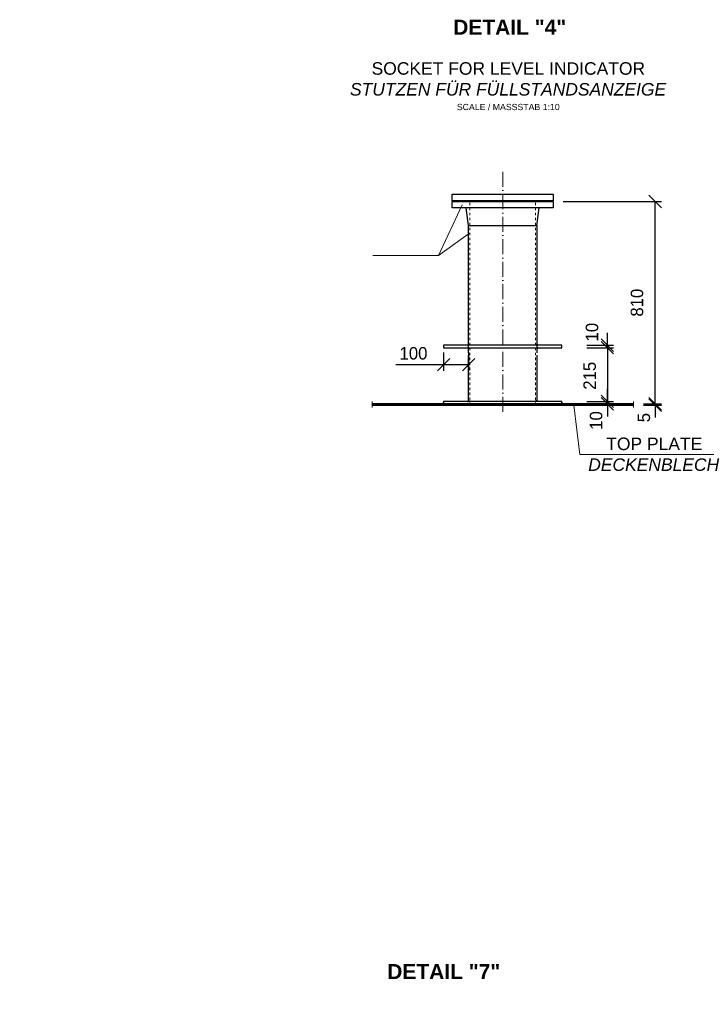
# Model space of a CAD drawing. Header units: millimetres. Extents: x -57642 to 5082813, y -177084 to 58112.
# Tile 12 of 256: x 79729 to 82476, y -172019 to -168079. Entities that reach past the tile are written whole.
import ezdxf

# ---------------------------------------------------------------- set-up
doc = ezdxf.new("R2010")
doc.units = ezdxf.units.MM
doc.linetypes.add('ACAD_ISO10W100', pattern=[18, 12, -3, 0, -3])
doc.linetypes.add('JIS_02_1.0', pattern=[2, 1, -1])
doc.layers.add('Bemaßung', color=7, linetype='Continuous', lineweight=9)
doc.layers.add('Beschriftung', color=7, linetype='Continuous', lineweight=9)
doc.styles.add('LBB3.5M1000', font='isocp.shx', dxfattribs={"height": 3.5})
doc.dimstyles.new('DIN', dxfattribs={"dimtxt": 2.5, "dimasz": 2.5, "dimexe": 1.25, "dimexo": 0.625, "dimtad": 1, "dimtih": 1, "dimdec": 4, "dimdsep": 46, "dimlunit": 6, "dimtxsty": 'Standard', "dimcen": 2.5, "dimadec": 0, "dimazin": 0, "dimtfac": 1, "dimtdec": 4, "dimtmove": 0, "dimatfit": 3, "dimfxl": 0, "dimtvp": 1, "dimtolj": 1, "dimtzin": 0, "dimarcsym": 0})

# ---------------------------------------------------------------- blocks, each defined once
blk = doc.blocks.new('_Oblique')
at = {"color": 0, "linetype": 'ByBlock', "lineweight": -2}
blk.add_line((-0.5, -0.5), (0.5, 0.5), dxfattribs=at)
blk = doc.blocks.new('*D230')
at = {"layer": 'Bemaßung', "color": 0, "lineweight": -2, "transparency": 16777216}
for p, q in [((82080.2, -169606.5), (82080.2, -169556.5)), ((81997.9, -169606.5), (82105.2, -169606.5)), ((81997.9, -169616.5), (82105.2, -169616.5)), ((82080.2, -169616.5), (82080.2, -169606.5)), ((82080.2, -169616.5), (82080.2, -169666.5))]:
    blk.add_line(p, q, dxfattribs=at)
at = {"layer": 'DEFPOINTS', "color": 0, "transparency": 16777216}
for p in [(81897.9, -169606.5), (81897.9, -169616.5), (82080.2, -169606.5)]:
    blk.add_point(p, dxfattribs=at)
at = {"layer": 'Bemaßung', "color": 0, "lineweight": -2, "transparency": 16777216, "xscale": 50, "yscale": 50, "zscale": 50}
for p, rotation in [((82080.2, -169606.5), 270), ((82080.2, -169616.5), 90)]:
    blk.add_blockref('_Oblique', p, dxfattribs=dict(at, rotation=rotation))
at = {"layer": 'Bemaßung', "color": 0, "transparency": 16777216, "insert": (82035.2, -169683), "char_height": 50, "attachment_point": 5, "rotation": 90}
blk.add_mtext('\\A1;10', dxfattribs=at)
blk = doc.blocks.new('*D231')
at = {"layer": 'Bemaßung', "color": 0, "lineweight": -2, "transparency": 16777216}
for p, q in [((81997.9, -169391.5), (82105.2, -169391.5)), ((82080.2, -169391.5), (82080.2, -169606.5)), ((81997.9, -169606.5), (82105.2, -169606.5))]:
    blk.add_line(p, q, dxfattribs=at)
at = {"layer": 'DEFPOINTS', "color": 0, "transparency": 16777216}
for p in [(81897.9, -169391.5), (81897.9, -169606.5), (82080.2, -169606.5)]:
    blk.add_point(p, dxfattribs=at)
at = {"layer": 'Bemaßung', "color": 0, "lineweight": -2, "transparency": 16777216, "xscale": 50, "yscale": 50, "zscale": 50}
for p, rotation in [((82080.2, -169391.5), 90), ((82080.2, -169606.5), 270)]:
    blk.add_blockref('_Oblique', p, dxfattribs=dict(at, rotation=rotation))
at = {"layer": 'Bemaßung', "color": 0, "transparency": 16777216, "insert": (82009.5, -169504), "char_height": 50, "attachment_point": 5, "rotation": 90}
blk.add_mtext('\\A1;215', dxfattribs=at)
blk = doc.blocks.new('*D232')
at = {"layer": 'Bemaßung', "color": 0, "lineweight": -2, "transparency": 16777216}
for p, q in [((82271.3, -169616.5), (82271.3, -169566.5)), ((82224.2, -169616.5), (82296.3, -169616.5)), ((82224.2, -169621.5), (82296.3, -169621.5)), ((82271.3, -169621.5), (82271.3, -169616.5)), ((82271.3, -169621.5), (82271.3, -169671.5))]:
    blk.add_line(p, q, dxfattribs=at)
at = {"layer": 'DEFPOINTS', "color": 0, "transparency": 16777216}
for p in [(82184.2, -169616.5), (82184.2, -169621.5), (82271.3, -169616.5)]:
    blk.add_point(p, dxfattribs=at)
at = {"layer": 'Bemaßung', "color": 0, "lineweight": -2, "transparency": 16777216, "xscale": 50, "yscale": 50, "zscale": 50}
for p, rotation in [((82271.3, -169616.5), 270), ((82271.3, -169621.5), 90)]:
    blk.add_blockref('_Oblique', p, dxfattribs=dict(at, rotation=rotation))
at = {"layer": 'Bemaßung', "color": 0, "transparency": 16777216, "insert": (82226.3, -169671.5), "char_height": 50, "attachment_point": 5, "rotation": 90}
blk.add_mtext('\\A1;5', dxfattribs=at)
blk = doc.blocks.new('*D233')
at = {"layer": 'Bemaßung', "color": 0, "lineweight": -2, "transparency": 16777216}
for p, q in [((82080.2, -169381.5), (82080.2, -169331.5)), ((81997.9, -169381.5), (82105.2, -169381.5)), ((82080.2, -169391.5), (82080.2, -169381.5)), ((81997.9, -169391.5), (82105.2, -169391.5)), ((82080.2, -169391.5), (82080.2, -169441.5))]:
    blk.add_line(p, q, dxfattribs=at)
at = {"layer": 'DEFPOINTS', "color": 0, "transparency": 16777216}
for p in [(81897.9, -169381.5), (82080.2, -169381.5), (81897.9, -169391.5)]:
    blk.add_point(p, dxfattribs=at)
at = {"layer": 'Bemaßung', "color": 0, "lineweight": -2, "transparency": 16777216, "xscale": 50, "yscale": 50, "zscale": 50}
for p, rotation in [((82080.2, -169381.5), 270), ((82080.2, -169391.5), 90)]:
    blk.add_blockref('_Oblique', p, dxfattribs=dict(at, rotation=rotation))
at = {"layer": 'Bemaßung', "color": 0, "transparency": 16777216, "insert": (82018.7, -169329.5), "char_height": 50, "attachment_point": 5, "rotation": 90}
blk.add_mtext('\\A1;10', dxfattribs=at)
blk = doc.blocks.new('*D234')
at = {"layer": 'Bemaßung', "color": 0, "lineweight": -2, "transparency": 16777216}
for p, q in [((81903.9, -168806.5), (82296.3, -168806.5)), ((82271.3, -169616.5), (82271.3, -168806.5)), ((82224.2, -169616.5), (82296.3, -169616.5))]:
    blk.add_line(p, q, dxfattribs=at)
at = {"layer": 'DEFPOINTS', "color": 0, "transparency": 16777216}
for p in [(81863.9, -168806.5), (82271.3, -168806.5), (82184.2, -169616.5)]:
    blk.add_point(p, dxfattribs=at)
at = {"layer": 'Bemaßung', "color": 0, "lineweight": -2, "transparency": 16777216, "xscale": 50, "yscale": 50, "zscale": 50}
for p, rotation in [((82271.3, -168806.5), 90), ((82271.3, -169616.5), 270)]:
    blk.add_blockref('_Oblique', p, dxfattribs=dict(at, rotation=rotation))
at = {"layer": 'Bemaßung', "color": 0, "transparency": 16777216, "insert": (82198.8, -169211.5), "char_height": 50, "attachment_point": 5, "rotation": 90}
blk.add_mtext('\\A1;810', dxfattribs=at)
blk = doc.blocks.new('*D235')
at = {"layer": 'Bemaßung', "color": 0, "lineweight": -2, "transparency": 16777216}
for p, q in [((81424.9, -169411.5), (81424.9, -169484.3)), ((81524.9, -169411.5), (81524.9, -169484.3)), ((81234.4, -169459.3), (81424.9, -169459.3)), ((81424.9, -169459.3), (81524.9, -169459.3))]:
    blk.add_line(p, q, dxfattribs=at)
at = {"layer": 'DEFPOINTS', "color": 0, "transparency": 16777216}
for p in [(81424.9, -169391.5), (81524.9, -169391.5), (81524.9, -169459.3)]:
    blk.add_point(p, dxfattribs=at)
at = {"layer": 'Bemaßung', "color": 0, "lineweight": -2, "transparency": 16777216, "xscale": 50, "yscale": 50, "zscale": 50, "rotation": 180}
blk.add_blockref('_Oblique', (81424.9, -169459.3), dxfattribs=at)
at = {"layer": 'Bemaßung', "color": 0, "lineweight": -2, "transparency": 16777216, "xscale": 50, "yscale": 50, "zscale": 50}
blk.add_blockref('_Oblique', (81524.9, -169459.3), dxfattribs=at)
at = {"layer": 'Bemaßung', "color": 0, "transparency": 16777216, "insert": (81304.4, -169414.3), "char_height": 50, "attachment_point": 5}
blk.add_mtext('\\A1;100', dxfattribs=at)

msp = doc.modelspace()

# ---------------------------------------------------------------- hatches: boundary and pattern name
h = msp.add_hatch(color=256)
h.dxf.hatch_style = 1
h.paths.add_polyline_path([(81519.94983, -169381.51003), (81524.94983, -169381.51003), (81524.94983, -169376.51003)])
h = msp.add_hatch(color=256)
h.dxf.hatch_style = 1
h.paths.add_polyline_path([(81802.94983, -169381.51003), (81797.94983, -169381.51003), (81797.94983, -169376.51003)])
h = msp.add_hatch(color=256)
h.dxf.hatch_style = 1
h.paths.add_polyline_path([(81519.94983, -169391.51003), (81524.94983, -169391.51003), (81524.94983, -169396.51003)])
h = msp.add_hatch(color=256)
h.dxf.hatch_style = 1
h.paths.add_polyline_path([(81802.94983, -169391.51003), (81797.94983, -169391.51003), (81797.94983, -169396.51003)])
h = msp.add_hatch()
h.set_pattern_fill('ANSI31', color=256)
h.set_pattern_definition([(45, (670.8447, 0), (-2.24506403, 2.24506403), [])])
h.paths.add_polyline_path([(81530.54983, -169616.51003), (81424.94983, -169616.51003), (81138.7417, -169616.51003), (81138.7417, -169621.51003), (81530.54983, -169621.51003)])
h.paths.add_polyline_path([(81661.44983, -169616.51003), (81530.54983, -169616.51003), (81530.54983, -169621.51003), (81661.44983, -169621.51003)])
h.paths.add_polyline_path([(81792.34983, -169616.51003), (81661.44983, -169616.51003), (81661.44983, -169621.51003), (81792.34983, -169621.51003)])
h.paths.add_polyline_path([(82184.15797, -169616.51003), (81792.34983, -169616.51003), (81792.34983, -169621.51003), (82184.15797, -169621.51003)])
h = msp.add_hatch(color=256)
h.dxf.hatch_style = 1
h.paths.add_polyline_path([(81419.94983, -169616.51003), (81424.94983, -169616.51003), (81424.94983, -169611.51003)])
h = msp.add_hatch(color=256)
h.dxf.hatch_style = 1
h.paths.add_polyline_path([(81519.94983, -169606.51003), (81524.94983, -169606.51003), (81524.94983, -169601.51003)])
h = msp.add_hatch(color=256)
h.dxf.hatch_style = 1
h.paths.add_polyline_path([(81802.94983, -169606.51003), (81797.94983, -169606.51003), (81797.94983, -169601.51003)])
h = msp.add_hatch(color=256)
h.dxf.hatch_style = 1
h.paths.add_polyline_path([(81902.94983, -169616.51003), (81897.94983, -169616.51003), (81897.94983, -169611.51003)])

# ---------------------------------------------------------------- linework, layer by layer
at = {"linetype": 'ACAD_ISO10W100', "lineweight": 18, "ltscale": 5}
for p, q in [((81661.44983, -168687.51003), (81661.44983, -169671.51003)), ((81138.7417, -169606.51003), (81138.7417, -169631.51003)), ((82184.15797, -169631.51003), (82184.15797, -169606.51003))]:
    msp.add_line(p, q, dxfattribs=at)
at = {"linetype": 'Continuous', "lineweight": -2, "ltscale": 10}
for p, q in [((81524.94983, -168902.51003), (81515.34521, -168832.51003)), ((81797.94983, -168902.51003), (81807.34521, -168832.51003))]:
    msp.add_line(p, q, dxfattribs=at)
for p, q in [((82184.15797, -169616.51003), (81138.7417, -169616.51003)), ((81138.7417, -169621.51003), (82184.15797, -169621.51003))]:
    msp.add_line(p, q)
for points in [[(81863.94983, -168803.51003), (81458.94983, -168803.51003), (81458.94983, -168777.51003), (81863.94983, -168777.51003)], [(81863.94983, -168832.51003), (81458.94983, -168832.51003), (81458.94983, -168806.51003), (81863.94983, -168806.51003)]]:
    msp.add_lwpolyline(points, close=True, dxfattribs=at)
at = {"linetype": 'JIS_02_1.0', "lineweight": 18, "ltscale": 10}
for points in [[(81530.54983, -169621.51003), (81530.54983, -168806.51003)], [(81792.34983, -169621.51003), (81792.34983, -168806.51003)]]:
    msp.add_lwpolyline(points, dxfattribs=at)
for points in [[(81524.94983, -169411.51003), (81524.94983, -168902.51003), (81797.94983, -168902.51003), (81797.94983, -169411.51003)], [(81524.94983, -169606.51003), (81524.94983, -169421.51003)], [(81797.94983, -169421.51003), (81797.94983, -169606.51003)]]:
    msp.add_lwpolyline(points)
for points in [[(81424.94983, -169391.51003), (81897.94983, -169391.51003), (81897.94983, -169381.51003), (81424.94983, -169381.51003)], [(81519.94983, -169381.51003), (81524.94983, -169381.51003), (81524.94983, -169376.51003)], [(81802.94983, -169381.51003), (81797.94983, -169381.51003), (81797.94983, -169376.51003)], [(81519.94983, -169391.51003), (81524.94983, -169391.51003), (81524.94983, -169396.51003)], [(81802.94983, -169391.51003), (81797.94983, -169391.51003), (81797.94983, -169396.51003)], [(81419.94983, -169616.51003), (81424.94983, -169616.51003), (81424.94983, -169611.51003)], [(81424.94983, -169616.51003), (81897.94983, -169616.51003), (81897.94983, -169606.51003), (81424.94983, -169606.51003)], [(81519.94983, -169606.51003), (81524.94983, -169606.51003), (81524.94983, -169601.51003)], [(81802.94983, -169606.51003), (81797.94983, -169606.51003), (81797.94983, -169601.51003)], [(81902.94983, -169616.51003), (81897.94983, -169616.51003), (81897.94983, -169611.51003)]]:
    msp.add_lwpolyline(points, close=True)
at = {"layer": 'Beschriftung'}
for p, q in [((81404.59222, -169023.18492), (81498.69296, -168819.27405)), ((81404.59222, -169023.18492), (81527.95532, -168933.31667)), ((81142.31667, -169023.18492), (81404.59222, -169023.18492)), ((81970.322, -169818.61212), (81946.14232, -169621.51003)), ((81970.322, -169818.61212), (82556.82393, -169818.61212))]:
    msp.add_line(p, q, dxfattribs=at)

# ---------------------------------------------------------------- texts
at = {"layer": 'Beschriftung', "attachment_point": 1, "style": 'LBB3.5M1000'}
for s, insert, char_height, width in [('\\pi172.05;{\\fArial|b1|i0|c0|p34;DETAIL "2"}', (76155.7689, -168079.01598), 60, 785.9141179), ('\\pi172.05;{\\fArial|b1|i0|c0|p34;DETAIL "3"}', (78401.87482, -168079.01598), 60, 785.9141179), ('\\pi172.05;{\\fArial|b1|i0|c0|p34;DETAIL "4"}', (81291.44668, -168079.01598), 60, 785.9141179), ('\\pi18.912;{\\fArial|b0|i0|c0|p34;COLLECTING SOCKET\\P\\pi85.675;\\fArial|b0|i1|c0|p34;SAMMELSTUTZEN\\P\\pi66.34;\\fArial|b0|i0|c0|p34;\\H0.8x;SCALE / MASSSTAB 1:10}', (76155.7689, -168249.21531), 50, 785.9141179), ('\\pi142.14;{\\fArial|b0|i0|c0|p34;PUMP SOCKET\\P\\pi82.793;\\fArial|b0|i1|c0|p34;PUMPENSTUTZEN\\P\\pi66.34;\\fArial|b0|i0|c0|p34;\\H0.8x;SCALE / MASSSTAB 1:10}', (78401.87482, -168249.21531), 50, 785.9141179), ('\\pi105.44;{\\fArial|b0|i0|c0|p34;SOCKET FOR LEVEL INDICATOR\\P\\pi18.999;\\fArial|b0|i1|c0|p34;STUTZEN FÜR FÜLLSTANDSANZEIGE\\P\\pi446.55;\\fArial|b0|i0|c0|p34;\\H0.5x;SCALE / MASSSTAB 1:10}', (81031.34921, -168249.21531), 50, 1301.3679194), ('\\pi196.13;{\\fArial|b0|i0|c0|p34;SOCKET FOR FILLING PIPE\\P\\pi212.42;\\fArial|b0|i1|c0|p34;STUTZEN FÜR FÜLLROHR\\P\\pi446.55;\\fArial|b0|i0|c0|p34;\\H0.5x;SCALE / MASSSTAB 1:10}', (82389.25601, -168249.21531), 50, 1301.3679194), ('\\pi75.491;{\\fArial|b0|i0|c0|p34;TOP PLATE\\P\\pi3.3734;\\fArial|b0|i1|c0|p34;DECKENBLECH}', (77519.83445, -169751.32303), 50, 529.8709739), ('\\pi75.491;{\\fArial|b0|i0|c0|p34;TOP PLATE\\P\\pi3.3734;\\fArial|b0|i1|c0|p34;DECKENBLECH}', (82000.1272, -169751.32303), 50, 529.8709739), ('\\pi96.25;{\\fArial|b0|i0|c0|p34;SOCKET FOR TANKVENTILATION\\P\\pi73.416;\\fArial|b0|i1|c0|p34;STUTZEN FÜR TANKENTLÜFTUNG\\P\\pi446.55;\\fArial|b0|i0|c0|p34;\\H0.5x;SCALE / MASSSTAB 1:10}', (75882.08784, -170369.02983), 50, 1301.3679194), ('\\pi172.05;{\\fArial|b1|i0|c0|p34;DETAIL "6"}', (78773.7762, -171858.136), 60, 785.9141179), ('\\pi172.05;{\\fArial|b1|i0|c0|p34;DETAIL "7"}', (81027.57958, -171858.136), 60, 785.9141179)]:
    msp.add_mtext(s, dxfattribs=dict(at, insert=insert, char_height=char_height, width=width))

# ---------------------------------------------------------------- dimensions: what is measured, and where the dimension line sits
at = {"layer": 'Bemaßung'}
for base, p1, p2, override, picture, middle in [((82271.26684, -168806.51003), (82184.15797, -169616.51003), (81863.94983, -168806.51003), {"dimscale": 20, "dimexo": 2, "dimgap": 1, "dimdec": 2, "dimblk1": 'Oblique', "dimblk2": 'Oblique', "dimsah": 1, "dimtdec": 2, "dimtmove": 2}, '*D234', (82198.79238, -169211.51003)), ((82080.20709, -169381.51003), (81897.94983, -169391.51003), (81897.94983, -169381.51003), {"dimscale": 20, "dimexo": 5, "dimgap": 1, "dimdec": 2, "dimblk1": 'Oblique', "dimblk2": 'Oblique', "dimsah": 1, "dimtdec": 2, "dimtmove": 1}, '*D233', (82063.71597, -169329.50948)), ((82080.20709, -169606.51003), (81897.94983, -169391.51003), (81897.94983, -169606.51003), {"dimscale": 20, "dimexo": 5, "dimgap": 1, "dimdec": 2, "dimblk1": 'Oblique', "dimblk2": 'Oblique', "dimsah": 1, "dimtdec": 2, "dimtmove": 2}, '*D231', (82009.48082, -169504.01003)), ((82080.20709, -169606.51003), (81897.94983, -169616.51003), (81897.94983, -169606.51003), {"dimscale": 20, "dimexo": 5, "dimgap": 1, "dimdec": 2, "dimblk1": 'Oblique', "dimblk2": 'Oblique', "dimsah": 1, "dimtdec": 2, "dimtmove": 1}, '*D230', (82080.20709, -169683.00207)), ((82271.26684, -169616.51003), (82184.15797, -169621.51003), (82184.15797, -169616.51003), {"dimscale": 20, "dimexo": 2, "dimgap": 1, "dimdec": 2, "dimblk1": 'Oblique', "dimblk2": 'Oblique', "dimsah": 1, "dimtdec": 2, "dimtmove": 1}, '*D232', (82271.26684, -169671.51003))]:
    dim = msp.add_linear_dim(base=base, p1=p1, p2=p2, angle=90, dimstyle='DIN', override=override, dxfattribs=at)
    dim.commit()
    dim.dimension.update_dxf_attribs({"geometry": picture, "text_midpoint": middle, "dimtype": 160})
dim = msp.add_linear_dim(base=(81524.94983, -169459.32499), p1=(81424.94983, -169391.51003), p2=(81524.94983, -169391.51003), dimstyle='DIN', override={"dimscale": 20, "dimexo": 1, "dimgap": 1, "dimdec": 2, "dimblk1": 'Oblique', "dimblk2": 'Oblique', "dimsah": 1, "dimtdec": 2, "dimtmove": 1}, dxfattribs=at)
dim.commit()
dim.dimension.update_dxf_attribs({"geometry": '*D235', "text_midpoint": (81304.41644, -169459.32499), "dimtype": 160})

doc.saveas('drawing.dxf')
